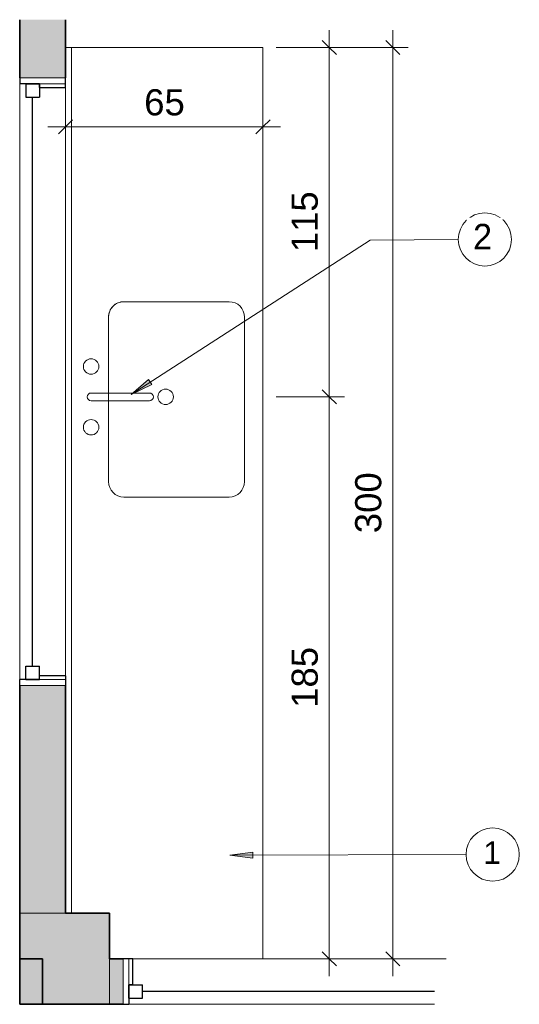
# Model space of a CAD drawing. Header units: metres. Extents: x -23.4 to 55.3, y -20.8 to 5.
# Tile 1 of 26: x -23.4 to -21.7, y -4.8 to -1.5. Entities that reach past the tile are written whole.
import ezdxf

# ---------------------------------------------------------------- set-up
doc = ezdxf.new("R2010")
doc.units = ezdxf.units.M
for name, color, linetype, lineweight in [('A-ANNO-DIMS', 211, 'Continuous', 9), ('A-ANNO-DIMS-25', 211, 'Continuous', 9), ('A-ANNO-KEYN', 231, 'Continuous', 9), ('A-GENM', 13, 'Continuous', 18), ('A-GLAZ', 151, 'Continuous', 18), ('A-WALL', 113, 'Continuous', 18), ('A-WALL-PATT', 111, 'Continuous', 35), ('G-ANNO-TEXT', 231, 'Continuous', 9), ('P-SANR-FIXT', 6, 'Continuous', 18)]:
    doc.layers.add(name, color=color, linetype=linetype, lineweight=lineweight)
doc.styles.add('Arial', font='arial.ttf', dxfattribs={"height": 0.086059})
doc.styles.add('Arial_1', font='arial.ttf', dxfattribs={"height": 0.073765})
doc.styles.add('Century Gothic', font='GOTHIC.TTF', dxfattribs={"height": 0.083832})
doc.dimstyles.new('COTA_BANHOS_1__20', dxfattribs={"dimscale": 0.3048, "dimtxt": 0.0875, "dimasz": 0.151739, "dimexe": 0.164042, "dimexo": 0.0625, "dimgap": 0.04101, "dimtad": 1, "dimdec": 0, "dimlfac": 100, "dimzin": 0, "dimdsep": 46, "dimtxsty": 'Arial', "dimblk1": 'OBLIQUE', "dimblk2": 'OBLIQUE', "dimsah": 1, "dimcen": 0.09, "dimdle": 0.188648, "dimazin": 0, "dimtfac": 1, "dimtdec": 4, "dimtix": 1, "dimtmove": 0, "dimatfit": 3, "dimfxl": 0.574147, "dimfxlon": 1, "dimtvp": 1, "dimtfill": 1, "dimtolj": 1, "dimtzin": 0, "dimarcsym": 2})
doc.dimstyles.new('COTA_BANHOS_1__20_1', dxfattribs={"dimscale": 0.3048, "dimtxt": 0.0875, "dimasz": 0.151739, "dimexe": 0.164042, "dimexo": 0.0625, "dimgap": 0.04101, "dimtad": 1, "dimdec": 0, "dimlfac": 100, "dimzin": 0, "dimdsep": 46, "dimtxsty": 'Arial', "dimblk1": 'OBLIQUE', "dimblk2": 'OBLIQUE', "dimsah": 1, "dimcen": 0.09, "dimdle": 0.188648, "dimazin": 0, "dimtfac": 1, "dimtdec": 4, "dimtix": 1, "dimtmove": 0, "dimatfit": 3, "dimfxl": 0.574147, "dimfxlon": 1, "dimtvp": 1, "dimtfill": 1, "dimtolj": 1, "dimtzin": 0, "dimarcsym": 2})
doc.dimstyles.new('COTA_BANHOS_1__20_2', dxfattribs={"dimscale": 0.3048, "dimtxt": 0.0875, "dimasz": 0.151739, "dimexe": 0.164042, "dimexo": 0.0625, "dimgap": 0.04101, "dimtad": 1, "dimdec": 0, "dimlfac": 100, "dimzin": 0, "dimdsep": 46, "dimtxsty": 'Arial', "dimblk1": 'OBLIQUE', "dimblk2": 'OBLIQUE', "dimsah": 1, "dimcen": 0.09, "dimdle": 0.188648, "dimazin": 0, "dimtfac": 1, "dimtdec": 4, "dimtix": 1, "dimtmove": 0, "dimatfit": 3, "dimfxl": 0.574147, "dimfxlon": 1, "dimtvp": 1, "dimtfill": 1, "dimtolj": 1, "dimtzin": 0, "dimarcsym": 2})

# ---------------------------------------------------------------- blocks, each defined once
blk = doc.blocks.new('Generic Models 41 - Generic Models 28-841510-BANCADA DESJEJUM')
at = {"layer": 'A-GENM'}
for p, q in [((-22.5773, -1.6146), (-23.2073, -1.6146)), ((-22.5773, -4.6146), (-22.5773, -1.6146)), ((-23.0348, -2.4512), (-22.6888, -2.4512)), ((-23.0856, -3.0435), (-23.0856, -2.502)), ((-22.638, -2.502), (-22.638, -3.0435)), ((-22.6888, -3.0943), (-23.0348, -3.0943))]:
    blk.add_line(p, q, dxfattribs=at)
for centre, start, end in [((-23.0348, -2.502), 90, 180), ((-22.6888, -2.502), 0, 90), ((-23.0348, -3.0435), 180, 270), ((-22.6888, -3.0435), 270, 0)]:
    blk.add_arc(centre, 0.0508, start, end, dxfattribs=at)
blk = doc.blocks.new('Modelos genéricos 36 - Modelos genéricos 36-1740978-BANCADA DESJEJUM')
at = {"layer": 'A-GENM'}
for p, q in [((-23.2073, -1.6146), (-23.2273, -1.6146)), ((-23.2073, -4.4646), (-23.2073, -1.6146))]:
    blk.add_line(p, q, dxfattribs=at)
blk = doc.blocks.new('Casement w Mullions-Number_0002 - _JANELA 2-2636773-BANCADA DESJEJUM')
at = {"layer": 'A-GLAZ'}
for p, q in [((0.9809, 0.075), (-0.024, 0.075)), ((0.9809, 0.075), (0.9809, -0.075)), ((1, 0.075), (0.9809, 0.075)), ((0.9809, -0.075), (0.9809, 0.075)), ((1, -0.075), (1, 0.075)), ((-0.024, -0.075), (0.9809, -0.075)), ((0.9809, -0.075), (1, -0.075))]:
    blk.add_line(p, q, dxfattribs=at)
at = {"layer": 'A-GLAZ', "lineweight": 25}
for p, q in [((0.9809, 0.0106), (0.9809, 0.075)), ((1, 0.075), (0.9809, 0.075)), ((-0.024, 0.0328), (0.9365, 0.0328)), ((0.9365, 0.055), (0.9365, 0.0106)), ((0.9809, 0.055), (0.9365, 0.055)), ((0.9809, 0.055), (0.9809, 0.0106)), ((0.9809, 0.0106), (0.9365, 0.0106)), ((0.9682, 0.0106), (0.9809, 0.0106)), ((0.9682, 0.0106), (0.9682, -0.075)), ((0.9682, -0.075), (1, -0.075))]:
    blk.add_line(p, q, dxfattribs=at)
blk = doc.blocks.new('Modelos genéricos 40 - Modelos genéricos 36-2379976-BANCADA DESJEJUM')
at = {"layer": 'A-GENM'}
blk.add_line((-23.3777, -2.8247), (-23.3773, -2.8247), dxfattribs=at)
blk = doc.blocks.new('Modelos genéricos 46 - Modelos genéricos 36-2380170-BANCADA DESJEJUM')
at = {"layer": 'A-GENM'}
for p, q in [((-23.3773, -3.0146), (-23.3777, -3.0146)), ((-23.3777, -4.4646), (-23.3773, -4.4646))]:
    blk.add_line(p, q, dxfattribs=at)
blk = doc.blocks.new('Casement w Mullions-Number_0002 - _JANELA 2-2374376-BANCADA DESJEJUM')
at = {"layer": 'A-GLAZ', "lineweight": 25}
for p, q in [((-1, 0.075), (-0.98095, 0.075)), ((-0.98095, 0.01055), (-0.98095, 0.075)), ((0.98095, 0.01055), (0.98095, 0.075)), ((1, 0.075), (0.98095, 0.075)), ((-0.98095, 0.055), (-0.98095, 0.01055)), ((-0.98095, 0.055), (-0.9365, 0.055)), ((-0.9365, 0.055), (-0.9365, 0.01055)), ((-0.9365, 0.03277), (0.9365, 0.03277)), ((0.9365, 0.055), (0.9365, 0.01055)), ((0.98095, 0.055), (0.9365, 0.055)), ((0.98095, 0.055), (0.98095, 0.01055)), ((-0.98095, 0.01055), (-0.9365, 0.01055)), ((-0.98095, 0.01055), (-0.96825, 0.01055)), ((-0.96825, -0.075), (-0.96825, 0.01055)), ((0.98095, 0.01055), (0.9365, 0.01055)), ((0.96825, 0.01055), (0.98095, 0.01055)), ((0.96825, 0.01055), (0.96825, -0.075)), ((-0.96825, -0.075), (-1, -0.075)), ((0.96825, -0.075), (1, -0.075))]:
    blk.add_line(p, q, dxfattribs=at)
at = {"layer": 'A-GLAZ'}
for p, q in [((-0.98095, 0.075), (-1, 0.075)), ((-1, 0.075), (-1, -0.075)), ((-0.98095, -0.075), (-0.98095, 0.075)), ((0.98095, 0.075), (-0.98095, 0.075)), ((-0.98095, 0.075), (-0.98095, -0.075)), ((0.98095, 0.075), (0.98095, -0.075)), ((1, 0.075), (0.98095, 0.075)), ((0.98095, -0.075), (0.98095, 0.075)), ((1, -0.075), (1, 0.075)), ((-1, -0.075), (-0.98095, -0.075)), ((-0.98095, -0.075), (0.98095, -0.075)), ((0.98095, -0.075), (1, -0.075))]:
    blk.add_line(p, q, dxfattribs=at)
blk = doc.blocks.new('M_Sink Kitchen-Single - 760 x 535mm-2443443-BANCADA DESJEJUM')
at = {"layer": 'P-SANR-FIXT', "color": 7}
for p, q in [((0.003, 0.2452), (0.003, 0.0531)), ((0.0284, 0.2452), (0.0284, 0.0531)), ((0.003, 0.188), (-0.2632, 0.188)), ((0.2783, 0.188), (0.0284, 0.188)), ((-0.314, 0.1372), (-0.314, -0.2088)), ((0.3291, -0.2088), (0.3291, 0.1372)), ((-0.2632, -0.2596), (0.2783, -0.2596))]:
    blk.add_line(p, q, dxfattribs=at)
for centre, radius, start, end in [((-0.0843, 0.2452), 0.0254, 360, 180), ((0.1157, 0.2452), 0.0254, 360, 180), ((-0.0843, 0.2452), 0.0254, 180, 360), ((0.0157, 0.2452), 0.0127, 360, 180), ((0.1157, 0.2452), 0.0254, 180, 0), ((-0.2632, 0.1372), 0.0508, 90, 180), ((0.2783, 0.1372), 0.0508, 360, 90), ((0.0157, 0.0531), 0.0127, 180, 0), ((0.0157, 0), 0.0254, 360, 180), ((0.0157, 0), 0.0254, 180, 0), ((-0.2632, -0.2088), 0.0508, 180, 270), ((0.2783, -0.2088), 0.0508, 270, 0)]:
    blk.add_arc(centre, radius, start, end, dxfattribs=at)
blk = doc.blocks.new('DIMBLOCK1-BANCADA DESJEJUM')
at = {"layer": 'A-ANNO-DIMS-25'}
for p, q in [((-23.2273, -1.7007), (-23.2273, -1.9257)), ((-23.2273, -1.8757), (-23.2273, -1.7007)), ((-22.5773, -1.7007), (-22.5773, -1.9257)), ((-22.5773, -1.8757), (-22.5773, -1.7007)), ((-23.2848, -1.8757), (-22.5198, -1.8757))]:
    blk.add_line(p, q, dxfattribs=at)
at = {"layer": 'A-ANNO-DIMS-25', "lineweight": 25}
for p, q in [((-23.2273, -1.8757), (-23.2504, -1.8989)), ((-23.2273, -1.8757), (-23.2041, -1.8526)), ((-22.5773, -1.8757), (-22.6004, -1.8989)), ((-22.5773, -1.8757), (-22.5541, -1.8526))]:
    blk.add_line(p, q, dxfattribs=at)
at = {"layer": 'A-ANNO-DIMS-25', "color": 0, "insert": (-22.9682, -1.7516), "char_height": 0.08606, "width": 0.158308, "attachment_point": 1, "line_spacing_factor": 0.938532, "style": 'Arial', "bg_fill": 3, "box_fill_scale": 1.25, "bg_fill_color": 0, "bg_fill_transparency": 0}
blk.add_mtext('65', dxfattribs=at)
blk = doc.blocks.new('_Oblique')
at = {"color": 0, "linetype": 'ByBlock', "lineweight": -2}
blk.add_line((-0.5, -0.5), (0.5, 0.5), dxfattribs=at)
blk = doc.blocks.new('DIMBLOCK2-BANCADA DESJEJUM')
at = {"layer": 'A-ANNO-DIMS-25'}
for p, q in [((-22.3591, -1.5571), (-22.3591, -2.7646)), ((-22.5341, -1.6146), (-22.3091, -1.6146)), ((-22.3591, -1.6146), (-22.5341, -1.6146)), ((-22.5341, -2.7646), (-22.3091, -2.7646)), ((-22.3591, -2.7646), (-22.5341, -2.7646))]:
    blk.add_line(p, q, dxfattribs=at)
at = {"layer": 'A-ANNO-DIMS-25', "lineweight": 25}
for p, q in [((-22.3591, -1.6146), (-22.3823, -1.5915)), ((-22.3591, -1.6146), (-22.336, -1.6377)), ((-22.3591, -2.7646), (-22.3823, -2.7415)), ((-22.3591, -2.7646), (-22.336, -2.7877))]:
    blk.add_line(p, q, dxfattribs=at)
at = {"layer": 'A-ANNO-DIMS-25', "color": 0, "insert": (-22.4833, -2.2885), "char_height": 0.08606, "width": 0.237462, "attachment_point": 1, "rotation": 90, "line_spacing_factor": 0.938532, "style": 'Arial', "bg_fill": 3, "box_fill_scale": 1.25, "bg_fill_color": 0, "bg_fill_transparency": 0}
blk.add_mtext('115', dxfattribs=at)
blk = doc.blocks.new('DIMBLOCK3-BANCADA DESJEJUM')
at = {"layer": 'A-ANNO-DIMS-25', "lineweight": 25}
for p, q in [((-22.3591, -2.7646), (-22.3823, -2.7415)), ((-22.3591, -2.7646), (-22.336, -2.7877)), ((-22.3591, -4.6146), (-22.3823, -4.5915)), ((-22.3591, -4.6146), (-22.336, -4.6377))]:
    blk.add_line(p, q, dxfattribs=at)
at = {"layer": 'A-ANNO-DIMS-25'}
for p, q in [((-22.5341, -2.7646), (-22.3091, -2.7646)), ((-22.3591, -2.7646), (-22.5341, -2.7646)), ((-22.3591, -2.7646), (-22.3591, -4.6721)), ((-22.1841, -4.6146), (-22.4091, -4.6146)), ((-22.3591, -4.6146), (-22.1841, -4.6146))]:
    blk.add_line(p, q, dxfattribs=at)
at = {"layer": 'A-ANNO-DIMS-25', "color": 0, "insert": (-22.4833, -3.7885), "char_height": 0.08606, "width": 0.237462, "attachment_point": 1, "rotation": 90, "line_spacing_factor": 0.938532, "style": 'Arial', "bg_fill": 3, "box_fill_scale": 1.25, "bg_fill_color": 0, "bg_fill_transparency": 0}
blk.add_mtext('185', dxfattribs=at)
blk = doc.blocks.new('DIMBLOCK4-BANCADA DESJEJUM')
at = {"layer": 'A-ANNO-DIMS-25'}
for p, q in [((-22.15, -1.5571), (-22.15, -4.6721)), ((-22.325, -1.6146), (-22.1, -1.6146)), ((-22.15, -1.6146), (-22.325, -1.6146)), ((-21.975, -4.6146), (-22.2, -4.6146)), ((-22.15, -4.6146), (-21.975, -4.6146))]:
    blk.add_line(p, q, dxfattribs=at)
at = {"layer": 'A-ANNO-DIMS-25', "lineweight": 25}
for p, q in [((-22.15, -1.6146), (-22.1732, -1.5915)), ((-22.15, -1.6146), (-22.1269, -1.6377)), ((-22.15, -4.6146), (-22.1732, -4.5915)), ((-22.15, -4.6146), (-22.1269, -4.6377))]:
    blk.add_line(p, q, dxfattribs=at)
at = {"layer": 'A-ANNO-DIMS-25', "color": 0, "insert": (-22.2742, -3.2135), "char_height": 0.08606, "width": 0.237462, "attachment_point": 1, "rotation": 90, "line_spacing_factor": 0.938532, "style": 'Arial', "bg_fill": 3, "box_fill_scale": 1.25, "bg_fill_color": 0, "bg_fill_transparency": 0}
blk.add_mtext('300', dxfattribs=at)
blk = doc.blocks.new('M_Identificador de nota-chave - Texto da nota-chave-86548-BANCADA DESJEJUM')
at = {"layer": 'A-ANNO-KEYN'}
blk.add_circle((0.00024, -0.0002), 0.0035, dxfattribs=at)

msp = doc.modelspace()

# ---------------------------------------------------------------- hatches: boundary and pattern name
at = {"layer": 'A-ANNO-KEYN'}
for points in [[(-23.0113, -2.7564), (-22.943, -2.724), (-22.9537, -2.7074)], [(-22.6859, -4.274), (-22.6109, -4.2836), (-22.611, -4.2639)]]:
    msp.add_hatch(color=256, dxfattribs=at).paths.add_polyline_path(points, flags=0)
at = {"layer": 'A-WALL-PATT', "lineweight": 18}
h = msp.add_hatch(color=7, dxfattribs=at)
h.paths.add_polyline_path([(-23.2273, -4.4646), (-23.2273, -3.7146), (-23.3773, -3.7146), (-23.3773, -4.4646)], flags=0)
h.paths.add_polyline_path([(-23.2273, -1.7146), (-23.2273, -1.5227), (-23.3773, -1.5227), (-23.3773, -1.7146)], flags=0)
for points in [[(-23.0823, -4.7646), (-23.0823, -4.4646), (-23.3773, -4.4646), (-23.3773, -4.7646)], [(-23.3023, -4.7646), (-23.3023, -4.6146), (-23.3777, -4.6146), (-23.3777, -4.7646)], [(-23.0373, -4.7646), (-23.0373, -4.6146), (-23.0823, -4.6146), (-23.0823, -4.7646)]]:
    msp.add_hatch(color=7, dxfattribs=at).paths.add_polyline_path(points, flags=0)

# ---------------------------------------------------------------- linework, layer by layer
at = {"layer": 'A-ANNO-KEYN'}
for p, q in [((-22.9537, -2.7074), (-23.0113, -2.7564)), ((-22.943, -2.724), (-22.9537, -2.7074)), ((-23.0113, -2.7564), (-22.943, -2.724)), ((-22.611, -4.2639), (-22.6859, -4.274)), ((-22.6859, -4.274), (-22.6109, -4.2836)), ((-22.6109, -4.2836), (-22.611, -4.2639))]:
    msp.add_line(p, q, dxfattribs=at)
at = {"layer": 'A-WALL', "lineweight": 35}
for p, q in [((-23.3773, -1.5227), (-23.3773, -1.7146)), ((-23.2273, -1.7146), (-23.2273, -1.5227)), ((-23.3773, -3.7146), (-23.3773, -4.7646)), ((-23.2273, -4.4646), (-23.2273, -3.7146)), ((-23.0823, -4.4646), (-23.2273, -4.4646)), ((-23.0823, -4.6146), (-23.0823, -4.4646)), ((-23.3023, -4.6146), (-23.3777, -4.6146)), ((-23.3023, -4.7646), (-23.3023, -4.6146)), ((-23.0373, -4.6146), (-23.0823, -4.6146)), ((-23.3777, -4.7646), (-23.0373, -4.7646))]:
    msp.add_line(p, q, dxfattribs=at)
at = {"layer": 'A-WALL'}
for p, q in [((-23.3773, -4.4646), (-23.2273, -4.4646)), ((-23.0823, -4.7646), (-23.0823, -4.6146))]:
    msp.add_line(p, q, dxfattribs=at)

# ---------------------------------------------------------------- block references
at = {"layer": 'A-ANNO-KEYN', "xscale": 24.99999999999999, "yscale": 24.99999999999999, "zscale": 24.99999999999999}
for p in [(-21.8533, -2.2412), (-21.8277, -4.2664)]:
    msp.add_blockref('M_Identificador de nota-chave - Texto da nota-chave-86548-BANCADA DESJEJUM', p, dxfattribs=at)
at = {"layer": 'A-GENM'}
for name in ['Modelos genéricos 36 - Modelos genéricos 36-1740978-BANCADA DESJEJUM', 'Generic Models 41 - Generic Models 28-841510-BANCADA DESJEJUM', 'Modelos genéricos 40 - Modelos genéricos 36-2379976-BANCADA DESJEJUM', 'Modelos genéricos 46 - Modelos genéricos 36-2380170-BANCADA DESJEJUM']:
    msp.add_blockref(name, (0, 0), dxfattribs=at)
at = {"layer": 'A-GLAZ'}
for name, p, rotation in [('Casement w Mullions-Number_0002 - _JANELA 2-2374376-BANCADA DESJEJUM', (-23.3023, -2.7146), 89.99999999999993), ('Casement w Mullions-Number_0002 - _JANELA 2-2636773-BANCADA DESJEJUM', (-22.0373, -4.6896), 180)]:
    msp.add_blockref(name, p, dxfattribs=dict(at, rotation=rotation))
at = {"layer": 'P-SANR-FIXT', "color": 7, "rotation": 89.99999999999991}
msp.add_blockref('M_Sink Kitchen-Single - 760 x 535mm-2443443-BANCADA DESJEJUM', (-22.8976, -2.7803), dxfattribs=at)

# ---------------------------------------------------------------- next in the draw order: texts
at = {"layer": 'A-ANNO-KEYN', "char_height": 0.0738, "width": 0.0684, "attachment_point": 2, "line_spacing_factor": 0.938532, "style": 'Arial_1', "bg_fill": 3, "box_fill_scale": 1.25, "bg_fill_color": 0, "bg_fill_transparency": 0}
for s, insert in [('3', (-21.8495, -2.203)), ('1', (-21.8238, -4.2283))]:
    msp.add_mtext(s, dxfattribs=dict(at, insert=insert))

# ---------------------------------------------------------------- next in the draw order: dimensions: what is measured, and where the dimension line sits
at = {"layer": 'A-ANNO-DIMS'}
dim = msp.add_linear_dim(base=(-22.5773, -1.8757), p1=(-23.2273, -1.7007), p2=(-22.5773, -1.7007), dimstyle='COTA_BANHOS_1__20', override={"dimpost": '<>', "dimfxl": 0.65}, dxfattribs=at)
dim.commit()
dim.dimension.update_dxf_attribs({"geometry": 'DIMBLOCK1-BANCADA DESJEJUM', "text_midpoint": (-22.9023, -1.8193)})

# ---------------------------------------------------------------- next in the draw order: texts
at = {"layer": 'G-ANNO-TEXT', "color": 7, "insert": (-21.886, -2.195), "char_height": 0.0838, "width": 0.076646, "attachment_point": 1, "line_spacing_factor": 0.984117, "style": 'Century Gothic', "bg_fill": 3, "box_fill_scale": 1.25, "bg_fill_color": 0, "bg_fill_transparency": 0}
msp.add_mtext('2', dxfattribs=at)

# ---------------------------------------------------------------- next in the draw order: dimensions: what is measured, and where the dimension line sits
at = {"layer": 'A-ANNO-DIMS'}
dim = msp.add_linear_dim(base=(-22.3591, -2.7646), p1=(-22.5341, -1.6146), p2=(-22.5341, -2.7646), angle=90, dimstyle='COTA_BANHOS_1__20_1', override={"dimpost": '<>', "dimfxl": 1.15}, dxfattribs=at)
dim.commit()
dim.dimension.update_dxf_attribs({"geometry": 'DIMBLOCK2-BANCADA DESJEJUM', "text_midpoint": (-22.4156, -2.1896)})

# ---------------------------------------------------------------- next in the draw order: dimensions: what is measured, and where the dimension line sits
dim = msp.add_linear_dim(base=(-22.3591, -4.6146), p1=(-22.5341, -2.7646), p2=(-22.1841, -4.6146), angle=90, dimstyle='COTA_BANHOS_1__20_2', override={"dimpost": '<>', "dimfxl": 1.882817}, dxfattribs=at)
dim.commit()
dim.dimension.update_dxf_attribs({"geometry": 'DIMBLOCK3-BANCADA DESJEJUM', "text_midpoint": (-22.4156, -3.6896)})

# ---------------------------------------------------------------- next in the draw order: dimensions: what is measured, and where the dimension line sits
dim = msp.add_linear_dim(base=(-22.15, -4.6146), p1=(-22.325, -1.6146), p2=(-21.975, -4.6146), angle=90, dimstyle='COTA_BANHOS_1__20', override={"dimpost": '<>', "dimfxl": 3.020348}, dxfattribs=at)
dim.commit()
dim.dimension.update_dxf_attribs({"geometry": 'DIMBLOCK4-BANCADA DESJEJUM', "text_midpoint": (-22.2065, -3.1146)})

# ---------------------------------------------------------------- next in the draw order: linework, layer by layer
at = {"layer": 'A-ANNO-KEYN'}
for p, q in [((-23.0113, -2.7564), (-22.2251, -2.2488)), ((-22.2251, -2.2488), (-21.9347, -2.2463)), ((-22.6859, -4.274), (-21.9091, -4.2716))]:
    msp.add_line(p, q, dxfattribs=at)

doc.saveas('drawing.dxf')
